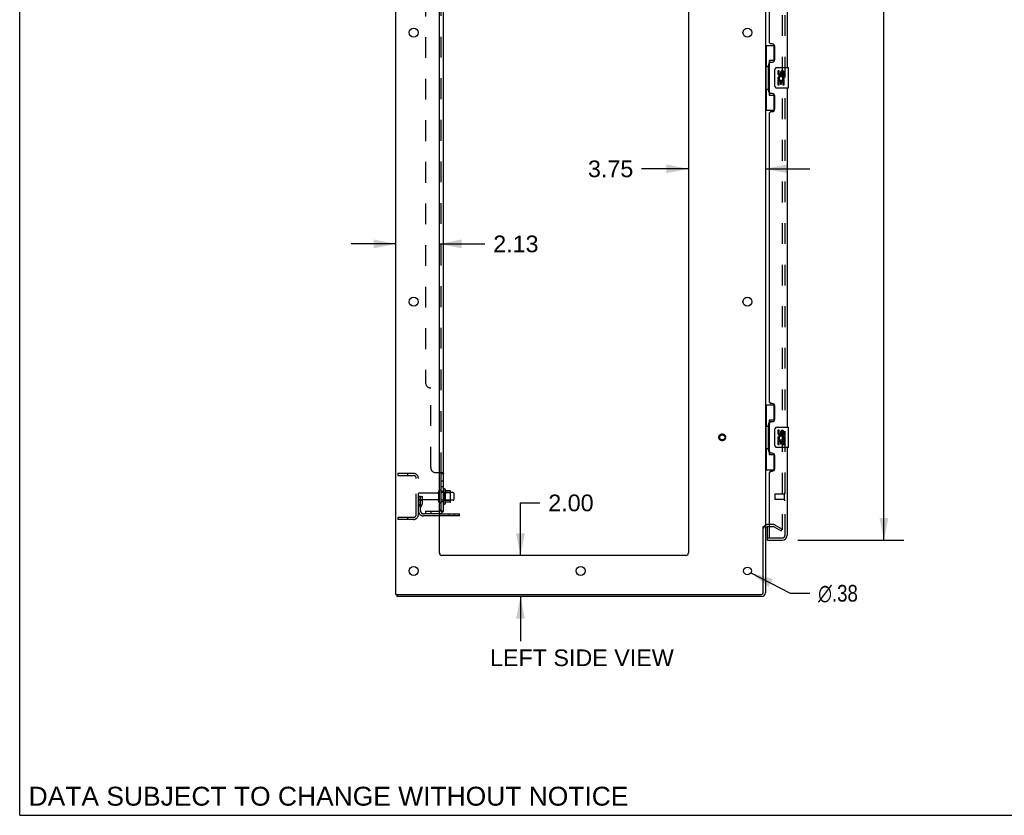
# Model space of a CAD drawing. Header units: inches. Extents: x 0 to 184, y 0 to 119.
# Tile 1 of 114: x 0 to 48, y 0 to 39. Entities that reach past the tile are written whole.
import ezdxf

# ---------------------------------------------------------------- set-up
doc = ezdxf.new("R2010")
doc.units = ezdxf.units.IN
doc.header["$LTSCALE"] = 10.121375
doc.header["$MEASUREMENT"] = 0
doc.linetypes.add('HIDDEN', pattern=[0.2, 0.1, -0.1])
doc.layers.get('0').update_dxf_attribs({"linetype": 'CONTINUOUS'})
for name, color, linetype in [('DEFAULT_2', 8, 'HIDDEN'), ('DIMENSIONS', 7, 'CONTINUOUS'), ('DOOR_ASSEMBLY', 7, 'CONTINUOUS'), ('SUBPANEL', 7, 'CONTINUOUS')]:
    doc.layers.add(name, color=color, linetype=linetype)
doc.styles.get("Standard").update_dxf_attribs({"font": 'arial.ttf'})
doc.styles.add('TEXTSTYLE_1', font='gdt', dxfattribs={"width": 0.8})
doc.dimstyles.new('DIMSTYLE_1', dxfattribs={"dimtxt": 0.811875, "dimasz": 1.0825, "dimexe": 0.09, "dimexo": 0.07, "dimgap": 0.0375, "dimtad": 0, "dimtih": 1, "dimtoh": 1, "dimzin": 4, "dimdsep": 46, "dimtxsty": 'Standard', "dimblk": '_FILLED', "dimblk1": '_FILLED', "dimblk2": '_FILLED', "dimcen": 0.09, "dimadec": 3, "dimazin": 1, "dimtfac": 1, "dimtdec": 3, "dimtofl": 0, "dimtmove": 0, "dimatfit": 3, "dimldrblk": '_FILLED', "dimfxl": 0, "dimtolj": 1, "dimtzin": 4, "dimarcsym": 0})
doc.dimstyles.new('DIMSTYLE_2', dxfattribs={"dimtxt": 0.811875, "dimasz": 1.0825, "dimexe": 0.09, "dimexo": 0.07, "dimgap": 0.09, "dimtad": 0, "dimtih": 1, "dimtoh": 1, "dimzin": 4, "dimdsep": 46, "dimtxsty": 'Standard', "dimblk": '_FILLED', "dimblk1": '_FILLED', "dimblk2": '_FILLED', "dimcen": 0.09, "dimadec": 3, "dimazin": 1, "dimtfac": 1, "dimtdec": 3, "dimtofl": 0, "dimtmove": 0, "dimatfit": 1, "dimldrblk": '_FILLED', "dimfxl": 0, "dimtolj": 1, "dimtzin": 4, "dimarcsym": 0})

# ---------------------------------------------------------------- blocks, each defined once
blk = doc.blocks.new('_FILLED')
at = {"color": 0, "linetype": 'ByBlock'}
blk.add_solid([(0, 0), (-1, 0.2), (-1, -0.2)], dxfattribs=at)
blk = doc.blocks.new('*D9')
at = {"layer": 'DIMENSIONS', "color": 2, "linetype": 'Continuous'}
for p, q in [((37.878, 75.896), (43.053, 75.896)), ((42.078, 75.896), (42.078, 45.744)), ((42.078, 13.396), (42.078, 42.902)), ((37.878, 13.396), (43.053, 13.396))]:
    blk.add_line(p, q, dxfattribs=at)
at = {"layer": 'DIMENSIONS', "color": 2, "linetype": 'Continuous', "xscale": 1.0825, "yscale": 1.0825, "zscale": 1.0825}
for p, rotation in [((42.078, 75.896), 90), ((42.078, 13.396), 270)]:
    blk.add_blockref('_FILLED', p, dxfattribs=dict(at, rotation=rotation))
at = {"layer": 'DIMENSIONS', "color": 2, "linetype": 'Continuous', "insert": (42.078, 45.338), "char_height": 0.8119, "width": 3.39841, "attachment_point": 2, "line_spacing_factor": 0.9}
blk.add_mtext('62.50\\PDOOR', dxfattribs=at)
blk = doc.blocks.new('*D13')
at = {"layer": 'DIMENSIONS', "color": 2, "linetype": 'Continuous'}
for p, q in [((24.382, 12.646), (24.382, 15.206)), ((24.382, 15.206), (25.329, 15.206)), ((24.382, 10.646), (24.382, 8.481))]:
    blk.add_line(p, q, dxfattribs=at)
at = {"layer": 'DIMENSIONS', "color": 2, "linetype": 'Continuous', "xscale": 1.0825, "yscale": 1.0825, "zscale": 1.0825}
for p, rotation in [((24.382, 12.646), 270), ((24.382, 10.646), 90)]:
    blk.add_blockref('_FILLED', p, dxfattribs=dict(at, rotation=rotation))
at = {"layer": 'DIMENSIONS', "color": 2, "linetype": 'Continuous', "insert": (25.735, 15.612), "char_height": 0.8119, "width": 2.20625, "attachment_point": 1, "line_spacing_factor": 0.9}
blk.add_mtext('2.00', dxfattribs=at)
blk = doc.blocks.new('*D14')
at = {"layer": 'DIMENSIONS', "color": 2, "linetype": 'Continuous'}
for p, q in [((18.309, 27.812), (16.144, 27.812)), ((20.434, 27.812), (22.648, 27.812))]:
    blk.add_line(p, q, dxfattribs=at)
at = {"layer": 'DIMENSIONS', "color": 2, "linetype": 'Continuous', "xscale": 1.0825, "yscale": 1.0825, "zscale": 1.0825}
blk.add_blockref('_FILLED', (18.309, 27.812), dxfattribs=at)
at = {"layer": 'DIMENSIONS', "color": 2, "linetype": 'Continuous', "xscale": 1.0825, "yscale": 1.0825, "zscale": 1.0825, "rotation": 180}
blk.add_blockref('_FILLED', (20.434, 27.812), dxfattribs=at)
at = {"layer": 'DIMENSIONS', "color": 2, "linetype": 'Continuous', "insert": (23.054, 28.218), "char_height": 0.8119, "width": 2.20625, "attachment_point": 1, "line_spacing_factor": 0.9}
blk.add_mtext('2.13', dxfattribs=at)
blk = doc.blocks.new('*D15')
at = {"layer": 'DIMENSIONS', "color": 2, "linetype": 'Continuous'}
for p, q in [((32.559, 31.465), (30.281, 31.465)), ((36.309, 31.465), (38.474, 31.465))]:
    blk.add_line(p, q, dxfattribs=at)
at = {"layer": 'DIMENSIONS', "color": 2, "linetype": 'Continuous', "xscale": 1.0825, "yscale": 1.0825, "zscale": 1.0825}
blk.add_blockref('_FILLED', (32.559, 31.465), dxfattribs=at)
at = {"layer": 'DIMENSIONS', "color": 2, "linetype": 'Continuous', "xscale": 1.0825, "yscale": 1.0825, "zscale": 1.0825, "rotation": 180}
blk.add_blockref('_FILLED', (36.309, 31.465), dxfattribs=at)
at = {"layer": 'DIMENSIONS', "color": 2, "linetype": 'Continuous', "insert": (29.875, 31.871), "char_height": 0.8119, "width": 2.20625, "attachment_point": 3, "line_spacing_factor": 0.9}
blk.add_mtext('3.75', dxfattribs=at)
blk = doc.blocks.new('*D29')
at = {"layer": 'DIMENSIONS', "color": 2, "linetype": 'Continuous'}
for p, q in [((35.6, 11.809), (37.52, 10.807)), ((37.52, 10.807), (38.467, 10.807))]:
    blk.add_line(p, q, dxfattribs=at)
at = {"layer": 'DIMENSIONS', "color": 2, "linetype": 'Continuous', "xscale": 1.0825, "yscale": 1.0825, "zscale": 1.0825, "rotation": 152.4363683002}
blk.add_blockref('_FILLED', (35.6, 11.809), dxfattribs=at)
at = {"layer": 'DIMENSIONS', "color": 2, "linetype": 'Continuous', "insert": (38.873, 11.213), "char_height": 0.81188, "width": 2.65796, "attachment_point": 1, "line_spacing_factor": 0.9, "style": 'TEXTSTYLE_1'}
blk.add_mtext('{\\fgdt;n}\\fArial;.38', dxfattribs=at)

msp = doc.modelspace()

# ---------------------------------------------------------------- linework, layer by layer
at = {"color": 7, "linetype": 'Continuous'}
for p, q in [((0, 0), (0, 119.075)), ((20.708, 15.876), (20.708, 15.165)), ((20.964, 15.798), (20.736, 15.798)), ((20.974, 15.265), (20.974, 15.776)), ((21.108, 15.708), (20.974, 15.708)), ((21.138, 15.678), (21.138, 15.363)), ((20.964, 15.243), (20.736, 15.243)), ((21.108, 15.333), (20.974, 15.333)), ((21.413, 14.573), (20.434, 14.573)), ((21.413, 14.573), (21.413, 14.677)), ((36.205, 14.062), (36.309, 14.062)), ((18.361, 10.75), (18.361, 10.646)), ((0, 0), (184.025, 0))]:
    msp.add_line(p, q, dxfattribs=at)
at = {"color": 3, "linetype": 'Continuous'}
for p, q in [((18.309, 10.75), (18.309, 78.542)), ((20.434, 12.771), (20.434, 75.146)), ((32.559, 75.146), (32.559, 12.771)), ((36.309, 75.198), (36.309, 14.094)), ((20.434, 14.677), (21.413, 14.677)), ((36.205, 10.84), (36.205, 14.063)), ((36.309, 14.062), (36.309, 10.835)), ((36.513, 14.042), (36.394, 14.042)), ((32.434, 12.646), (20.559, 12.646)), ((18.309, 10.75), (36.115, 10.75)), ((36.12, 10.646), (18.361, 10.646))]:
    msp.add_line(p, q, dxfattribs=at)
for centre, radius in [((19.184, 38.096), 0.219), ((35.434, 38.096), 0.219), ((19.184, 24.996), 0.219), ((35.434, 24.996), 0.219), ((19.184, 11.896), 0.219), ((27.309, 11.896), 0.219), ((35.434, 11.896), 0.188)]:
    msp.add_circle(centre, radius, dxfattribs=at)
at = {"color": 7, "linetype": 'Continuous'}
for centre, radius, start, end in [((20.458, 15.778), 0.055, 360, 115.9094), ((20.677, 15.855), 0.0384, 34.4497, 180), ((20.108, 15.521), 0.698, 23.9679, 30.6631), ((20.755, 15.808), 0.01, 203.9679, 270), ((20.964, 15.788), 0.01, 5.1938, 90), ((20.833, 15.776), 0.141, 0, 5.2081), ((21.108, 15.678), 0.03, 360, 90), ((21.108, 15.363), 0.03, 270, 0), ((20.458, 15.263), 0.055, 244.0906, 0), ((20.677, 15.186), 0.0384, 180, 325.5503), ((20.108, 15.521), 0.698, 329.3369, 336.0321), ((20.755, 15.233), 0.01, 90, 156.0321), ((20.964, 15.253), 0.01, 270, 354.8062), ((20.833, 15.265), 0.141, 354.7919, 360), ((36.12, 10.835), 0.085, 270, 360)]:
    msp.add_arc(centre, radius, start, end, dxfattribs=at)
at = {"color": 3, "linetype": 'Continuous'}
for centre, radius, start, end in [((36.394, 13.957), 0.085, 90, 180), ((20.559, 12.771), 0.125, 180, 270), ((32.434, 12.771), 0.125, 270, 360), ((36.115, 10.84), 0.09, 270, 360), ((36.12, 10.835), 0.189, 270, 360)]:
    msp.add_arc(centre, radius, start, end, dxfattribs=at)
at = {"layer": 'DEFAULT_2', "color": 8, "linetype": 'HIDDEN'}
for p, q in [((37.122, 75.38), (37.122, 13.911)), ((18.413, 16.646), (19.167, 16.646)), ((18.413, 16.646), (18.413, 16.542)), ((18.413, 16.542), (19.167, 16.542)), ((18.883, 16.646), (18.883, 16.542)), ((19.309, 14.642), (19.309, 16.399)), ((19.413, 14.642), (19.413, 16.399)), ((20.638, 15.855), (20.638, 15.186)), ((19.517, 15.521), (19.413, 15.521)), ((20.341, 15.686), (19.443, 15.686)), ((20.341, 15.356), (19.443, 15.356)), ((19.503, 15.18), (19.503, 15.521)), ((19.503, 15.346), (19.607, 15.346)), ((19.517, 15.521), (19.607, 15.521)), ((19.517, 14.819), (19.517, 15.521)), ((19.607, 15.18), (19.607, 15.521)), ((20.403, 15.263), (20.403, 15.778)), ((20.513, 15.263), (20.513, 15.778)), ((20.974, 15.708), (20.513, 15.708)), ((20.658, 15.704), (20.638, 15.724)), ((20.658, 15.704), (20.954, 15.704)), ((20.658, 15.704), (20.658, 15.337)), ((20.954, 15.704), (20.974, 15.724)), ((20.954, 15.704), (20.954, 15.337)), ((19.501, 15.174), (19.452, 15.106)), ((19.586, 15.113), (19.537, 15.046)), ((20.974, 15.333), (20.513, 15.333)), ((20.658, 15.337), (20.638, 15.317)), ((20.658, 15.337), (20.954, 15.337)), ((20.954, 15.337), (20.974, 15.317)), ((19.167, 14.5), (18.413, 14.5)), ((18.413, 14.5), (18.413, 14.396)), ((19.167, 14.396), (18.413, 14.396)), ((18.883, 14.5), (18.883, 14.396)), ((20.434, 14.677), (19.66, 14.677)), ((20.434, 14.573), (19.66, 14.573)), ((20.91, 14.573), (20.91, 14.677)), ((21.166, 14.573), (21.166, 14.677)), ((36.713, 14.146), (36.394, 14.146)), ((36.713, 14.042), (36.513, 14.042)), ((36.73, 14.037), (37.07, 13.841)), ((36.782, 14.127), (37.122, 13.931)), ((37.07, 13.841), (37.122, 13.931))]:
    msp.add_line(p, q, dxfattribs=at)
for points in [[(37.122, 13.911), (37.122, 13.909), (37.121, 13.907), (37.121, 13.905), (37.12, 13.902), (37.119, 13.9), (37.118, 13.899), (37.117, 13.897), (37.115, 13.895), (37.113, 13.894), (37.112, 13.893), (37.11, 13.892), (37.108, 13.892), (37.106, 13.891), (37.104, 13.891)], [(37.104, 13.891), (37.104, 13.891), (37.102, 13.891), (37.1, 13.892), (37.098, 13.892), (37.097, 13.893)]]:
    msp.add_lwpolyline(points, dxfattribs=at)
for radius in [0.164, 0.124]:
    msp.add_circle((34.205, 18.396), radius, dxfattribs=at)
for centre, radius, start, end in [((19.167, 16.399), 0.246, 0, 90), ((19.167, 16.399), 0.142, 0, 90), ((20.458, 15.778), 0.055, 115.9094, 180), ((19.443, 15.656), 0.03, 90, 180), ((19.443, 15.386), 0.03, 180, 270), ((20.341, 15.748), 0.0625, 270, 360), ((20.341, 15.293), 0.0625, 0, 90), ((19.621, 14.985), 0.208, 144.2461, 180), ((19.493, 15.18), 0.01, 324.2461, 360), ((19.621, 14.985), 0.104, 144.2461, 180), ((19.493, 15.18), 0.114, 324.2461, 360), ((20.458, 15.263), 0.055, 180, 244.0906), ((19.167, 14.642), 0.246, 270, 360), ((19.167, 14.642), 0.142, 270, 360), ((19.66, 14.819), 0.246, 180, 270), ((19.66, 14.819), 0.142, 180, 270), ((36.394, 13.957), 0.189, 90, 180), ((36.713, 14.009), 0.137, 60, 90), ((36.713, 14.009), 0.033, 60, 90)]:
    msp.add_arc(centre, radius, start, end, dxfattribs=at)
at = {"layer": 'DOOR_ASSEMBLY', "color": 8, "linetype": 'HIDDEN'}
for p, q in [((37.263, 13.642), (37.263, 75.649)), ((36.763, 15.614), (36.763, 15.386)), ((37.22, 15.624), (36.773, 15.624)), ((37.22, 15.376), (36.773, 15.376)), ((37.22, 15.642), (37.22, 15.358)), ((36.533, 13.5), (37.121, 13.5))]:
    msp.add_line(p, q, dxfattribs=at)
at = {"layer": 'DOOR_ASSEMBLY', "color": 3, "linetype": 'Continuous'}
for p, q in [((37.367, 52.896), (37.367, 36.396)), ((36.513, 37.603), (36.513, 51.688)), ((36.633, 37.543), (36.573, 37.543)), ((36.763, 36.793), (36.763, 37.413)), ((36.513, 35.188), (36.513, 36.603)), ((36.573, 36.663), (36.633, 36.663)), ((36.633, 35.128), (36.573, 35.128)), ((36.763, 34.378), (36.763, 34.998)), ((37.367, 35.396), (37.367, 18.896)), ((36.513, 20.103), (36.513, 34.188)), ((36.573, 34.248), (36.633, 34.248)), ((36.633, 20.043), (36.573, 20.043)), ((36.763, 19.293), (36.763, 19.913)), ((36.513, 17.688), (36.513, 19.103)), ((36.573, 19.163), (36.633, 19.163)), ((37.367, 17.896), (37.367, 13.642)), ((36.633, 17.628), (36.573, 17.628)), ((36.763, 16.878), (36.763, 17.498)), ((36.513, 13.52), (36.513, 16.688)), ((36.573, 16.748), (36.633, 16.748)), ((36.388, 13.396), (37.121, 13.396))]:
    msp.add_line(p, q, dxfattribs=at)
at = {"layer": 'DOOR_ASSEMBLY', "color": 7, "linetype": 'Continuous'}
for p, q in [((36.309, 37.471), (36.75, 37.471)), ((36.348, 37.471), (36.348, 36.446)), ((36.713, 37.471), (36.713, 36.691)), ((36.327, 36.446), (36.449, 36.446)), ((36.327, 36.446), (36.327, 35.346)), ((36.449, 36.476), (36.449, 36.496)), ((36.449, 35.346), (36.449, 36.446)), ((36.713, 36.736), (36.486, 36.736)), ((36.486, 36.736), (36.486, 35.056)), ((36.772, 35.496), (36.772, 36.296)), ((36.872, 36.396), (37.412, 36.396)), ((36.973, 36.241), (36.91, 36.241)), ((36.91, 36.241), (36.91, 36.105)), ((36.973, 36.105), (36.973, 36.241)), ((37.038, 36.168), (37.038, 36.099)), ((37.098, 36.105), (37.098, 36.147)), ((37.161, 36.147), (37.161, 36.011)), ((37.161, 36.011), (37.224, 36.011)), ((37.224, 36.011), (37.224, 36.147)), ((37.427, 35.411), (37.427, 36.381)), ((36.928, 35.78), (36.91, 35.78)), ((36.91, 35.78), (36.91, 35.55)), ((36.91, 35.55), (36.973, 35.55)), ((36.962, 35.78), (36.99, 35.799)), ((36.962, 35.78), (37.224, 35.78)), ((36.973, 35.717), (37.038, 35.717)), ((36.973, 35.55), (36.973, 35.717)), ((37.038, 35.717), (37.038, 35.581)), ((37.038, 35.581), (37.098, 35.581)), ((37.098, 35.717), (37.161, 35.717)), ((37.098, 35.581), (37.098, 35.717)), ((37.154, 35.816), (37.211, 35.791)), ((37.161, 35.717), (37.161, 35.55)), ((37.161, 35.55), (37.224, 35.55)), ((37.224, 35.55), (37.224, 35.78)), ((36.327, 35.346), (36.449, 35.346)), ((36.348, 35.346), (36.348, 34.321)), ((36.449, 35.295), (36.449, 35.315)), ((36.486, 35.056), (36.713, 35.056)), ((36.713, 35.101), (36.713, 34.321)), ((37.412, 35.396), (36.872, 35.396)), ((36.309, 34.321), (36.75, 34.321)), ((36.309, 19.971), (36.75, 19.971)), ((36.348, 19.971), (36.348, 18.946)), ((36.713, 19.971), (36.713, 19.191)), ((36.713, 19.236), (36.486, 19.236)), ((36.486, 19.236), (36.486, 17.556)), ((36.327, 18.946), (36.449, 18.946)), ((36.327, 18.946), (36.327, 17.846)), ((36.449, 18.976), (36.449, 18.996)), ((36.449, 17.846), (36.449, 18.946)), ((36.772, 17.996), (36.772, 18.796)), ((36.872, 18.896), (37.412, 18.896)), ((36.973, 18.741), (36.91, 18.741)), ((36.91, 18.741), (36.91, 18.605)), ((36.973, 18.605), (36.973, 18.741)), ((37.427, 17.911), (37.427, 18.881)), ((36.928, 18.28), (36.91, 18.28)), ((36.91, 18.28), (36.91, 18.05)), ((36.962, 18.28), (36.99, 18.299)), ((36.962, 18.28), (37.224, 18.28)), ((36.973, 18.217), (37.038, 18.217)), ((36.973, 18.05), (36.973, 18.217)), ((37.038, 18.668), (37.038, 18.599)), ((37.038, 18.217), (37.038, 18.081)), ((37.098, 18.605), (37.098, 18.647)), ((37.098, 18.217), (37.161, 18.217)), ((37.098, 18.081), (37.098, 18.217)), ((37.154, 18.316), (37.211, 18.291)), ((37.161, 18.647), (37.161, 18.511)), ((37.161, 18.511), (37.224, 18.511)), ((37.161, 18.217), (37.161, 18.05)), ((37.224, 18.511), (37.224, 18.647)), ((37.224, 18.05), (37.224, 18.28)), ((36.327, 17.846), (36.449, 17.846)), ((36.348, 17.846), (36.348, 16.821)), ((36.449, 17.795), (36.449, 17.815)), ((37.412, 17.896), (36.872, 17.896)), ((36.91, 18.05), (36.973, 18.05)), ((37.038, 18.081), (37.098, 18.081)), ((37.161, 18.05), (37.224, 18.05)), ((36.486, 17.556), (36.713, 17.556)), ((36.713, 17.601), (36.713, 16.821)), ((36.309, 16.821), (36.75, 16.821)), ((36.388, 14.042), (36.388, 13.52)), ((36.388, 13.5), (36.522, 13.5)), ((36.388, 13.5), (36.388, 13.396))]:
    msp.add_line(p, q, dxfattribs=at)
for points in [[(36.486, 36.712), (36.486, 36.709), (36.487, 36.705), (36.488, 36.701), (36.489, 36.697), (36.491, 36.692), (36.493, 36.687), (36.495, 36.681), (36.498, 36.675), (36.502, 36.669), (36.505, 36.662), (36.51, 36.654), (36.515, 36.647), (36.52, 36.638), (36.522, 36.635)], [(36.772, 36.296), (36.772, 36.302), (36.773, 36.308), (36.774, 36.314), (36.775, 36.32), (36.777, 36.326), (36.779, 36.332)], [(36.779, 35.459), (36.777, 35.465), (36.775, 35.471), (36.774, 35.477), (36.773, 35.483), (36.772, 35.489), (36.772, 35.496)], [(36.522, 35.157), (36.52, 35.153), (36.515, 35.145), (36.51, 35.137), (36.505, 35.129), (36.502, 35.123), (36.498, 35.116), (36.495, 35.11), (36.493, 35.105), (36.491, 35.099), (36.489, 35.095), (36.488, 35.09), (36.487, 35.086), (36.486, 35.083), (36.486, 35.079)], [(36.486, 19.212), (36.486, 19.209), (36.487, 19.205), (36.488, 19.201), (36.489, 19.197), (36.491, 19.192), (36.493, 19.187), (36.495, 19.181), (36.498, 19.175), (36.502, 19.169), (36.505, 19.162), (36.51, 19.154), (36.515, 19.147), (36.52, 19.138), (36.522, 19.135)], [(36.772, 18.796), (36.772, 18.802), (36.773, 18.808), (36.774, 18.814), (36.775, 18.82), (36.777, 18.826), (36.779, 18.832)], [(36.779, 17.959), (36.777, 17.965), (36.775, 17.971), (36.774, 17.977), (36.773, 17.983), (36.772, 17.989), (36.772, 17.996)], [(36.522, 17.657), (36.52, 17.653), (36.515, 17.645), (36.51, 17.637), (36.505, 17.629), (36.502, 17.623), (36.498, 17.616), (36.495, 17.61), (36.493, 17.605), (36.491, 17.599), (36.489, 17.595), (36.488, 17.59), (36.487, 17.586), (36.486, 17.583), (36.486, 17.579)]]:
    msp.add_lwpolyline(points, dxfattribs=at)
at = {"layer": 'DOOR_ASSEMBLY', "color": 3, "linetype": 'Continuous'}
for centre, radius, start, end in [((36.573, 37.603), 0.06, 180, 270), ((36.633, 37.413), 0.13, 0, 90), ((36.573, 36.603), 0.06, 90, 180), ((36.633, 36.793), 0.13, 270, 360), ((36.573, 35.188), 0.06, 180, 270), ((36.633, 34.998), 0.13, 0, 90), ((36.573, 34.188), 0.06, 90, 180), ((36.633, 34.378), 0.13, 270, 360), ((36.573, 20.103), 0.06, 180, 270), ((36.633, 19.913), 0.13, 0, 90), ((36.633, 19.293), 0.13, 270, 360), ((36.573, 19.103), 0.06, 90, 180), ((36.573, 17.688), 0.06, 180, 270), ((36.633, 17.498), 0.13, 0, 90), ((36.633, 16.878), 0.13, 270, 360), ((36.573, 16.688), 0.06, 90, 180), ((36.533, 13.52), 0.02, 180, 270), ((37.121, 13.642), 0.246, 270, 360)]:
    msp.add_arc(centre, radius, start, end, dxfattribs=at)
at = {"layer": 'DOOR_ASSEMBLY', "color": 7, "linetype": 'Continuous'}
for centre, radius, start, end in [((36.872, 36.296), 0.1, 90, 158.7946), ((37.004, 36.105), 0.0943, 180, 360), ((37.067, 35.854), 0.157, 336.5966, 161.8791), ((37.004, 36.105), 0.0314, 180, 261.2295), ((37.003, 36.11), 0.0362, 263.4285, 341.7628), ((37.13, 36.147), 0.0943, 68.6999, 167.4338), ((37.13, 36.147), 0.0314, 0, 180.0485), ((37.13, 36.147), 0.0943, 0, 68.6704), ((37.412, 36.381), 0.015, 0, 90), ((37.064, 35.853), 0.154, 161.4199, 206.1963), ((37.067, 35.854), 0.157, 205.737, 207.8532), ((37.067, 35.854), 0.0943, 336.5966, 215.1122), ((36.872, 35.496), 0.1, 201.205, 270), ((37.412, 35.411), 0.015, 270, 360), ((36.872, 18.796), 0.1, 90, 158.7946), ((37.13, 18.647), 0.0943, 68.6999, 167.4338), ((37.13, 18.647), 0.0943, 0, 68.6704), ((37.412, 18.881), 0.015, 0, 90), ((37.004, 18.605), 0.0943, 180, 360), ((37.064, 18.353), 0.154, 161.4199, 206.1963), ((37.067, 18.354), 0.157, 336.5966, 161.8791), ((37.067, 18.354), 0.157, 205.737, 207.8532), ((37.004, 18.605), 0.0314, 180, 261.2295), ((37.067, 18.354), 0.0943, 336.5966, 215.1122), ((37.003, 18.61), 0.0362, 263.4285, 341.7628), ((37.13, 18.647), 0.0314, 0, 180.0485), ((36.872, 17.996), 0.1, 201.205, 270), ((37.412, 17.911), 0.015, 270, 360), ((36.408, 13.52), 0.02, 180, 250.7143), ((37.203, 13.786), 0.26, 267.3882, 270)]:
    msp.add_arc(centre, radius, start, end, dxfattribs=at)
at = {"layer": 'DOOR_ASSEMBLY', "color": 8, "linetype": 'HIDDEN'}
for centre, radius, start, end in [((36.773, 15.614), 0.01, 90, 180), ((36.773, 15.386), 0.01, 180, 270), ((37.242, 15.642), 0.0215, 0, 180), ((37.242, 15.358), 0.0215, 180, 360), ((37.121, 13.642), 0.142, 270, 360)]:
    msp.add_arc(centre, radius, start, end, dxfattribs=at)
at = {"layer": 'DOOR_ASSEMBLY', "color": 7, "linetype": 'Continuous'}
for centre, start_param, end_param in [((36.553, 36.486), 0.699287, 1.51401), ((36.553, 36.486), -4.655602, -3.84088), ((36.553, 35.305), 0.699287, 1.51401), ((36.553, 35.305), -4.655602, -3.84088), ((36.553, 18.986), 0.699287, 1.51401), ((36.553, 18.986), -4.655602, -3.84088), ((36.553, 17.805), 0.699287, 1.51401), ((36.553, 17.805), -4.655602, -3.84088)]:
    msp.add_ellipse(centre, major_axis=(0, 0.18), ratio=0.579493, start_param=start_param, end_param=end_param, dxfattribs=at)
at = {"layer": 'SUBPANEL', "color": 3, "linetype": 'Continuous'}
for p, q in [((20.638, 14.802), (20.638, 74.489)), ((20.434, 16.677), (20.584, 16.677))]:
    msp.add_line(p, q, dxfattribs=at)
at = {"layer": 'SUBPANEL', "color": 8, "linetype": 'HIDDEN'}
for p, q in [((20.513, 16.642), (20.513, 72.65)), ((19.763, 68.239), (19.763, 21.052)), ((20.013, 16.927), (20.013, 20.802)), ((20.263, 16.677), (20.434, 16.677)), ((20.487, 16.673), (20.487, 16.672)), ((20.51, 16.649), (20.511, 16.647)), ((20.513, 16.643), (20.513, 16.642)), ((20.513, 16.28), (20.638, 16.28)), ((20.513, 15.999), (20.638, 15.999)), ((20.513, 15.771), (20.638, 15.771)), ((20.513, 15.271), (20.638, 15.271)), ((19.763, 14.802), (20.401, 14.802)), ((19.763, 14.802), (19.763, 14.677)), ((20.401, 14.677), (19.763, 14.677)), ((20.013, 14.802), (20.013, 14.677)), ((20.537, 14.802), (20.488, 14.843)), ((20.513, 14.822), (20.513, 14.822)), ((20.547, 14.808), (20.546, 14.808)), ((20.549, 14.807), (20.547, 14.808)), ((20.551, 14.807), (20.549, 14.807)), ((20.552, 14.806), (20.551, 14.807)), ((20.554, 14.806), (20.552, 14.806)), ((20.555, 14.805), (20.554, 14.806)), ((20.557, 14.805), (20.555, 14.805)), ((20.558, 14.805), (20.557, 14.805))]:
    msp.add_line(p, q, dxfattribs=at)
at = {"layer": 'SUBPANEL', "color": 7, "linetype": 'Continuous'}
for p, q in [((20.513, 16.642), (20.638, 16.642)), ((20.513, 14.802), (20.513, 16.642)), ((20.513, 14.802), (20.638, 14.802)), ((20.584, 14.763), (20.537, 14.802))]:
    msp.add_line(p, q, dxfattribs=at)
at = {"layer": 'SUBPANEL', "color": 8, "linetype": 'HIDDEN'}
for points in [[(20.488, 16.677), (20.487, 16.675), (20.487, 16.673)], [(20.487, 16.67), (20.488, 16.669), (20.489, 16.667), (20.489, 16.666), (20.491, 16.664), (20.492, 16.663)], [(20.493, 16.661), (20.495, 16.66), (20.497, 16.658)], [(20.504, 16.653), (20.506, 16.652), (20.508, 16.65)], [(20.512, 16.646), (20.513, 16.644), (20.513, 16.643)], [(20.584, 16.677), (20.586, 16.675), (20.589, 16.674), (20.591, 16.672), (20.594, 16.671)], [(20.625, 16.657), (20.628, 16.655), (20.631, 16.653), (20.633, 16.651), (20.635, 16.65), (20.636, 16.648)], [(20.637, 16.646), (20.638, 16.644), (20.638, 16.643), (20.638, 16.642)], [(20.546, 14.808), (20.544, 14.809), (20.543, 14.809), (20.542, 14.809), (20.541, 14.81), (20.541, 14.81), (20.54, 14.81), (20.539, 14.811), (20.538, 14.811), (20.537, 14.811), (20.536, 14.812), (20.535, 14.812), (20.534, 14.813), (20.533, 14.813), (20.532, 14.813), (20.531, 14.814), (20.53, 14.814), (20.529, 14.815), (20.528, 14.815), (20.527, 14.815), (20.526, 14.816), (20.526, 14.816), (20.525, 14.817), (20.524, 14.817), (20.523, 14.817), (20.522, 14.818), (20.522, 14.818), (20.521, 14.818), (20.52, 14.819), (20.519, 14.819), (20.519, 14.82), (20.518, 14.82), (20.517, 14.82), (20.516, 14.821), (20.516, 14.821), (20.515, 14.821), (20.514, 14.822), (20.514, 14.822), (20.513, 14.822), (20.513, 14.823), (20.512, 14.823), (20.511, 14.823), (20.511, 14.824), (20.51, 14.824), (20.51, 14.824), (20.51, 14.825), (20.509, 14.825), (20.509, 14.825)], [(20.509, 14.825), (20.509, 14.825), (20.509, 14.825), (20.509, 14.825), (20.509, 14.825), (20.51, 14.825), (20.51, 14.824), (20.51, 14.824), (20.51, 14.824), (20.511, 14.824), (20.511, 14.823), (20.512, 14.823), (20.512, 14.823), (20.513, 14.822)], [(20.511, 14.81), (20.512, 14.807), (20.513, 14.805), (20.513, 14.804), (20.513, 14.802)], [(20.573, 14.802), (20.573, 14.802), (20.573, 14.802), (20.573, 14.802), (20.572, 14.802), (20.572, 14.802), (20.572, 14.802), (20.571, 14.802), (20.571, 14.802), (20.57, 14.802), (20.57, 14.802), (20.569, 14.802), (20.569, 14.802), (20.568, 14.803), (20.567, 14.803), (20.567, 14.803), (20.566, 14.803), (20.565, 14.803), (20.565, 14.803), (20.564, 14.803), (20.564, 14.803), (20.563, 14.804), (20.562, 14.804), (20.562, 14.804), (20.561, 14.804), (20.56, 14.804), (20.559, 14.804), (20.559, 14.805), (20.558, 14.805)], [(20.57, 14.802), (20.57, 14.802), (20.571, 14.802), (20.571, 14.802), (20.572, 14.802), (20.572, 14.802), (20.572, 14.802), (20.573, 14.802), (20.573, 14.802), (20.573, 14.802)]]:
    msp.add_lwpolyline(points, dxfattribs=at)
at = {"layer": 'SUBPANEL', "color": 7, "linetype": 'Continuous'}
for points in [[(20.488, 16.677), (20.487, 16.675), (20.487, 16.673), (20.487, 16.672), (20.487, 16.67), (20.488, 16.669), (20.489, 16.667), (20.489, 16.666), (20.491, 16.664), (20.492, 16.663), (20.493, 16.661), (20.495, 16.66), (20.497, 16.658), (20.499, 16.657), (20.501, 16.656), (20.503, 16.654), (20.504, 16.653), (20.506, 16.652), (20.508, 16.65), (20.51, 16.649), (20.511, 16.647), (20.512, 16.646), (20.513, 16.644), (20.513, 16.643), (20.513, 16.642)], [(20.488, 14.843), (20.487, 14.842), (20.487, 14.841), (20.487, 14.84), (20.487, 14.84), (20.488, 14.838), (20.489, 14.837), (20.489, 14.836), (20.491, 14.834), (20.492, 14.833), (20.493, 14.831), (20.495, 14.829), (20.499, 14.825)], [(20.499, 14.825), (20.501, 14.823), (20.503, 14.821), (20.504, 14.819), (20.506, 14.817)], [(20.506, 14.817), (20.508, 14.814), (20.51, 14.812), (20.511, 14.81)]]:
    msp.add_lwpolyline(points, dxfattribs=at)
at = {"layer": 'SUBPANEL', "color": 3, "linetype": 'Continuous'}
for points in [[(20.584, 16.677), (20.586, 16.675), (20.589, 16.674), (20.591, 16.672), (20.594, 16.671), (20.598, 16.669), (20.601, 16.667), (20.605, 16.666)], [(20.605, 16.666), (20.612, 16.663), (20.616, 16.661), (20.619, 16.66), (20.622, 16.658), (20.625, 16.657), (20.628, 16.655), (20.631, 16.653), (20.633, 16.651), (20.635, 16.65), (20.636, 16.648), (20.637, 16.646), (20.638, 16.644), (20.638, 16.643), (20.638, 16.642)], [(20.584, 14.763), (20.586, 14.766), (20.589, 14.768), (20.591, 14.77), (20.594, 14.772), (20.598, 14.773), (20.601, 14.775), (20.605, 14.777), (20.608, 14.779), (20.616, 14.782)], [(20.616, 14.782), (20.619, 14.783), (20.622, 14.785), (20.625, 14.786), (20.628, 14.788), (20.631, 14.79), (20.633, 14.792), (20.635, 14.793), (20.636, 14.795), (20.637, 14.797), (20.638, 14.799), (20.638, 14.8), (20.638, 14.802)]]:
    msp.add_lwpolyline(points, dxfattribs=at)
at = {"layer": 'SUBPANEL', "color": 8, "linetype": 'HIDDEN'}
for centre, radius, start, end in [((20.013, 21.052), 0.25, 180, 270), ((20.263, 16.927), 0.25, 180, 270), ((20.401, 14.914), 0.237, 320.5658, 360), ((20.401, 14.914), 0.112, 270, 287.1436), ((20.401, 14.914), 0.237, 270, 278.0058)]:
    msp.add_arc(centre, radius, start, end, dxfattribs=at)
at = {"layer": 'SUBPANEL', "color": 7, "linetype": 'Continuous'}
msp.add_arc((20.401, 14.914), 0.112, 287.1436, 360, dxfattribs=at)
at = {"layer": 'SUBPANEL', "color": 3, "linetype": 'Continuous'}
msp.add_arc((20.401, 14.914), 0.237, 278.0058, 320.5658, dxfattribs=at)

# ---------------------------------------------------------------- texts
at = {"layer": 'DIMENSIONS', "color": 2, "linetype": 'Continuous', "attachment_point": 2, "line_spacing_factor": 0.9}
for s, insert, char_height, width in [('LEFT SIDE VIEW', (27.372, 8.073), 0.81188, 8.92761), ('DATA SUBJECT TO CHANGE WITHOUT NOTICE', (15.036, 1.39), 0.92012, 29.14983)]:
    msp.add_mtext(s, dxfattribs=dict(at, insert=insert, char_height=char_height, width=width))

# ---------------------------------------------------------------- dimensions: what is measured, and where the dimension line sits
at = {"layer": 'DIMENSIONS', "color": 2, "linetype": 'Continuous'}
dim = msp.add_linear_dim(base=(42.078, 13.396), p1=(37.808, 75.896), p2=(37.808, 13.396), angle=270, text='<>\\PDOOR', dimstyle='DIMSTYLE_1', dxfattribs=at)
dim.commit()
dim.dimension.update_dxf_attribs({"geometry": '*D9', "text_midpoint": (42.078, 44.323), "dimtype": 160})
for base, p1, p2, picture, middle in [((36.309, 31.465), (32.559, 12.771), (36.309, 14.094), '*D15', (28.774, 31.46)), ((20.434148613, 27.811842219), (18.309148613, 10.74963383), (20.434148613, 12.77063383), '*D14', (24.147392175, 27.807314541))]:
    dim = msp.add_linear_dim(base=base, p1=p1, p2=p2, dimstyle='DIMSTYLE_1', dxfattribs=at)
    dim.commit()
    dim.dimension.update_dxf_attribs({"geometry": picture, "text_midpoint": middle, "dimtype": 160})
dim = msp.add_linear_dim(base=(24.382, 12.646), p1=(18.421, 10.646), p2=(20.559, 12.646), angle=90, dimstyle='DIMSTYLE_1', dxfattribs=at)
dim.commit()
dim.dimension.update_dxf_attribs({"geometry": '*D13', "text_midpoint": (26.828, 15.202), "dimtype": 160})
dim = msp.add_diameter_dim_2p(p1=(35.6004, 11.8089), p2=(35.2679, 11.9824), text='%%c<>', dimstyle='DIMSTYLE_2', override={"dimpost": '<>'}, dxfattribs=at)
dim.commit()
dim.dimension.update_dxf_attribs({"geometry": '*D29', "text_midpoint": (40.2019, 10.807), "dimtype": 163})

doc.saveas('drawing.dxf')
